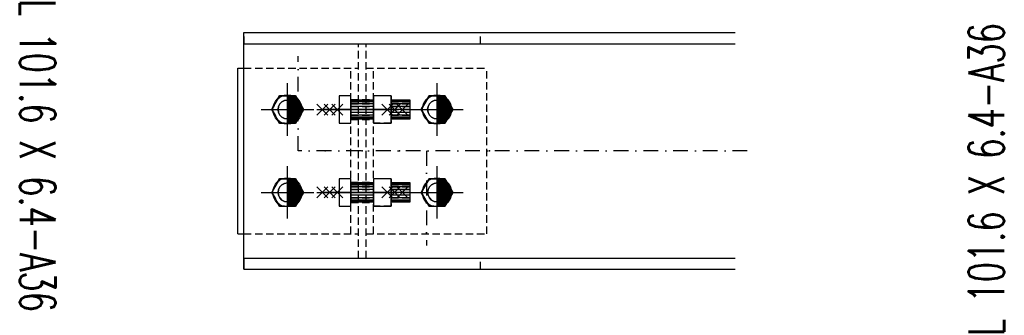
# Model space of a CAD drawing. Header units: feet. Extents: x 14665 to 61549, y 27474 to 37127.
# Tile 33 of 37: x 44187 to 45019, y 31484 to 31734. Entities that reach past the tile are written whole.
import ezdxf
from ezdxf.enums import TextEntityAlignment as Align

# ---------------------------------------------------------------- set-up
doc = ezdxf.new("R2010")
doc.units = ezdxf.units.FT
doc.header["$LTSCALE"] = 25
doc.header["$MEASUREMENT"] = 0
doc.linetypes.add('DASHDOT', pattern=[1, 0.5, -0.25, 0, -0.25])
doc.linetypes.add('HIDDEN', pattern=[0.375, 0.25, -0.125])
doc.layers.get('0').update_dxf_attribs({"linetype": 'CONTINUOUS'})
for name, color, linetype in [('A', 2, 'DASHDOT'), ('FORIR', 4, 'CONTINUOUS'), ('G', 3, 'CONTINUOUS'), ('TR', 6, 'HIDDEN'), ('TXT1', 7, 'CONTINUOUS')]:
    doc.layers.add(name, color=color, linetype=linetype)
doc.styles.add('1', font='romans', dxfattribs={"width": 0.7, "height": 30})

# ---------------------------------------------------------------- blocks, each defined once
blk = doc.blocks.new('MS')
at = {"color": 6}
for p, q in [((-4.65, 22.79), (4.65, 32.1)), ((-4.65, 32.1), (4.65, 22.79)), ((-4.65, -22.79), (4.65, -32.1)), ((-4.65, -32.1), (4.65, -22.79))]:
    blk.add_line(p, q, dxfattribs=at)
at = {"color": 3}
blk.add_line((0, -32.1), (0, 32.1), dxfattribs=at)
at = {"flags": 1}
for tag, p, height in [('DIAM', (0, 0), 8.01), ('TOLE', (1.27, -9.73), 5.26), ('AVAN', (1.27, -18.16), 5.26), ('DIET', (1.27, -24.59), 5.26)]:
    blk.add_attdef(tag, p, '', height=height, dxfattribs=at)
blk = doc.blocks.new('M16')
for p, q in [((0, -22.16), (0, 22.16)), ((-22.16, 0), (22.16, 0))]:
    blk.add_line(p, q)
at = {"color": 4, "const_width": 12.3}
blk.add_lwpolyline([(0, -6.15, 1), (0, 6.15, 1)], format="xyb", dxfattribs=at)
blk.add_circle((0, 0), 12.3)
at = {"flags": 1}
blk.add_attdef('TOLE', (16.67, -8.27), '', height=5.26, dxfattribs=at)
blk = doc.blocks.new('3D_INFOPOS')
blk.add_point((0, 0))
at = {"layer": 'FORIR', "flags": 1}
for tag, p in [('POS_PEZ', (7.55, -4.31)), ('MAT_PRO', (7.55, -11.94))]:
    blk.add_attdef(tag, p, '', height=5.26, dxfattribs=at)
blk = doc.blocks.new('3D_INFOM')
blk.add_point((0, 0))
at = {"layer": 'FORIR', "flags": 1}
for tag, p in [('MARK', (7.552, -4.31)), ('NUM_DIS', (7.552, -11.676)), ('NOT_PEZ', (45.733, -11.676)), ('QTA_PEZ', (7.552, -18.545)), ('TIP_PEZ', (45.733, -18.545)), ('TRA_PEZ', (7.552, -26.33)), ('COS_PEZ', (45.733, -26.33)), ('DES_PEZ', (7.552, -33.752))]:
    blk.add_attdef(tag, p, '', height=5, dxfattribs=at)
blk = doc.blocks.new('3D_INFOB')
blk.add_point((0, 0))
at = {"layer": 'FORIR', "flags": 1}
for tag, p in [('BOLT', (7.55, -4.31)), ('CLASS', (7.55, -11.98)), ('SPEC', (7.55, -19.27)), ('IDF_PEZ', (7.55, -27.07))]:
    blk.add_attdef(tag, p, '', height=5.26, dxfattribs=at)

msp = doc.modelspace()

# ---------------------------------------------------------------- linework, layer by layer
at = {"layer": 'A'}
for p, q in [((44422.04, 31623.21), (44422.04, 31703.21)), ((44801.48, 31623.21), (44422.04, 31623.21)), ((44530.34, 31623.21), (44530.34, 31543.21))]:
    msp.add_line(p, q, dxfattribs=at)
msp.add_point((44376.18, 31553.21), dxfattribs=at)
at = {"layer": 'G'}
for p, q in [((44376.05, 31713.71), (44376.05, 31723.21)), ((44376.05, 31723.21), (44791.34, 31723.21)), ((44376.05, 31713.71), (44791.34, 31713.71)), ((44376.18, 31532.71), (44376.18, 31713.71)), ((44371.04, 31693.21), (44376.18, 31693.21)), ((44371.04, 31553.21), (44371.04, 31693.21)), ((44406.35, 31669.79), (44399.66, 31658.21)), ((44419.73, 31669.79), (44406.35, 31669.79)), ((44419.73, 31669.79), (44419.73, 31669.79)), ((44419.73, 31669.79), (44426.41, 31658.21)), ((44426.41, 31658.21), (44419.73, 31669.79)), ((44426.41, 31658.21), (44419.73, 31669.79)), ((44456.64, 31669.79), (44456.64, 31658.21)), ((44466.64, 31669.79), (44456.64, 31669.79)), ((44466.64, 31658.21), (44466.64, 31669.79)), ((44485.74, 31666.21), (44466.64, 31666.21)), ((44485.74, 31665.82), (44466.64, 31665.82)), ((44485.74, 31664.68), (44466.64, 31664.68)), ((44485.74, 31669.79), (44485.74, 31658.21)), ((44500.54, 31669.79), (44485.74, 31669.79)), ((44500.54, 31658.21), (44500.54, 31669.79)), ((44516.64, 31666.21), (44500.54, 31666.21)), ((44516.64, 31665.82), (44500.54, 31665.82)), ((44516.64, 31664.68), (44500.54, 31664.68)), ((44516.64, 31665.82), (44516.64, 31666.21)), ((44516.64, 31664.68), (44516.64, 31665.82)), ((44516.64, 31662.91), (44516.64, 31664.68)), ((44532.65, 31669.79), (44525.96, 31658.21)), ((44546.03, 31669.79), (44532.65, 31669.79)), ((44546.03, 31669.79), (44546.03, 31669.79)), ((44546.03, 31669.79), (44552.71, 31658.21)), ((44552.71, 31658.21), (44546.03, 31669.79)), ((44552.71, 31658.21), (44546.03, 31669.79)), ((44399.66, 31658.21), (44406.35, 31646.63)), ((44426.41, 31658.21), (44419.73, 31646.63)), ((44419.73, 31646.63), (44426.41, 31658.21)), ((44419.73, 31646.63), (44426.41, 31658.21)), ((44426.41, 31658.21), (44426.41, 31658.21)), ((44456.64, 31658.21), (44456.64, 31646.63)), ((44466.64, 31658.21), (44456.64, 31658.21)), ((44485.74, 31662.91), (44466.64, 31662.91)), ((44485.74, 31660.68), (44466.64, 31660.68)), ((44466.64, 31646.63), (44466.64, 31658.21)), ((44485.74, 31658.21), (44466.64, 31658.21)), ((44485.74, 31655.74), (44466.64, 31655.74)), ((44485.74, 31658.21), (44485.74, 31646.63)), ((44500.54, 31658.21), (44485.74, 31658.21)), ((44516.64, 31662.91), (44500.54, 31662.91)), ((44516.64, 31660.68), (44500.54, 31660.68)), ((44500.54, 31646.63), (44500.54, 31658.21)), ((44516.64, 31658.21), (44500.54, 31658.21)), ((44516.64, 31655.74), (44500.54, 31655.74)), ((44516.64, 31660.68), (44516.64, 31662.91)), ((44516.64, 31658.21), (44516.64, 31660.68)), ((44516.64, 31655.74), (44516.64, 31658.21)), ((44516.64, 31653.51), (44516.64, 31655.74)), ((44525.96, 31658.21), (44532.65, 31646.63)), ((44552.71, 31658.21), (44546.03, 31646.63)), ((44546.03, 31646.63), (44552.71, 31658.21)), ((44546.03, 31646.63), (44552.71, 31658.21)), ((44552.71, 31658.21), (44552.71, 31658.21)), ((44406.35, 31646.63), (44419.73, 31646.63)), ((44419.73, 31646.63), (44419.73, 31646.63)), ((44456.64, 31646.63), (44466.64, 31646.63)), ((44485.74, 31653.51), (44466.64, 31653.51)), ((44485.74, 31651.74), (44466.64, 31651.74)), ((44485.74, 31650.6), (44466.64, 31650.6)), ((44466.64, 31650.21), (44485.74, 31650.21)), ((44485.74, 31646.63), (44500.54, 31646.63)), ((44516.64, 31653.51), (44500.54, 31653.51)), ((44516.64, 31651.74), (44500.54, 31651.74)), ((44516.64, 31650.6), (44500.54, 31650.6)), ((44500.54, 31650.21), (44516.64, 31650.21)), ((44516.64, 31651.74), (44516.64, 31653.51)), ((44516.64, 31650.6), (44516.64, 31651.74)), ((44516.64, 31650.21), (44516.64, 31650.6)), ((44532.65, 31646.63), (44546.03, 31646.63)), ((44546.03, 31646.63), (44546.03, 31646.63)), ((44406.35, 31599.79), (44399.66, 31588.21)), ((44419.73, 31599.79), (44406.35, 31599.79)), ((44419.73, 31599.79), (44419.73, 31599.79)), ((44419.73, 31599.79), (44426.41, 31588.21)), ((44426.41, 31588.21), (44419.73, 31599.79)), ((44426.41, 31588.21), (44419.73, 31599.79)), ((44456.64, 31599.79), (44456.64, 31588.21)), ((44466.64, 31599.79), (44456.64, 31599.79)), ((44466.64, 31588.21), (44466.64, 31599.79)), ((44485.74, 31599.79), (44485.74, 31588.21)), ((44500.54, 31599.79), (44485.74, 31599.79)), ((44500.54, 31588.21), (44500.54, 31599.79)), ((44532.65, 31599.79), (44525.96, 31588.21)), ((44546.03, 31599.79), (44532.65, 31599.79)), ((44546.03, 31599.79), (44546.03, 31599.79)), ((44546.03, 31599.79), (44552.71, 31588.21)), ((44552.71, 31588.21), (44546.03, 31599.79)), ((44552.71, 31588.21), (44546.03, 31599.79)), ((44485.74, 31596.21), (44466.64, 31596.21)), ((44485.74, 31595.82), (44466.64, 31595.82)), ((44485.74, 31594.68), (44466.64, 31594.68)), ((44485.74, 31592.91), (44466.64, 31592.91)), ((44485.74, 31590.68), (44466.64, 31590.68)), ((44516.64, 31596.21), (44500.54, 31596.21)), ((44516.64, 31595.82), (44500.54, 31595.82)), ((44516.64, 31594.68), (44500.54, 31594.68)), ((44516.64, 31592.91), (44500.54, 31592.91)), ((44516.64, 31590.68), (44500.54, 31590.68)), ((44516.64, 31595.82), (44516.64, 31596.21)), ((44516.64, 31594.68), (44516.64, 31595.82)), ((44516.64, 31592.91), (44516.64, 31594.68)), ((44516.64, 31590.68), (44516.64, 31592.91)), ((44516.64, 31588.21), (44516.64, 31590.68)), ((44399.66, 31588.21), (44406.35, 31576.63)), ((44426.41, 31588.21), (44419.73, 31576.63)), ((44419.73, 31576.63), (44426.41, 31588.21)), ((44419.73, 31576.63), (44426.41, 31588.21)), ((44426.41, 31588.21), (44426.41, 31588.21)), ((44456.64, 31588.21), (44456.64, 31576.63)), ((44466.64, 31588.21), (44456.64, 31588.21)), ((44466.64, 31576.63), (44466.64, 31588.21)), ((44485.74, 31588.21), (44466.64, 31588.21)), ((44485.74, 31585.74), (44466.64, 31585.74)), ((44485.74, 31583.51), (44466.64, 31583.51)), ((44485.74, 31581.74), (44466.64, 31581.74)), ((44485.74, 31580.6), (44466.64, 31580.6)), ((44466.64, 31580.21), (44485.74, 31580.21)), ((44485.74, 31588.21), (44485.74, 31576.63)), ((44500.54, 31588.21), (44485.74, 31588.21)), ((44500.54, 31576.63), (44500.54, 31588.21)), ((44516.64, 31588.21), (44500.54, 31588.21)), ((44516.64, 31585.74), (44500.54, 31585.74)), ((44516.64, 31583.51), (44500.54, 31583.51)), ((44516.64, 31581.74), (44500.54, 31581.74)), ((44516.64, 31580.6), (44500.54, 31580.6)), ((44500.54, 31580.21), (44516.64, 31580.21)), ((44516.64, 31585.74), (44516.64, 31588.21)), ((44516.64, 31583.51), (44516.64, 31585.74)), ((44516.64, 31581.74), (44516.64, 31583.51)), ((44516.64, 31580.6), (44516.64, 31581.74)), ((44516.64, 31580.21), (44516.64, 31580.6)), ((44525.96, 31588.21), (44532.65, 31576.63)), ((44552.71, 31588.21), (44546.03, 31576.63)), ((44546.03, 31576.63), (44552.71, 31588.21)), ((44546.03, 31576.63), (44552.71, 31588.21)), ((44552.71, 31588.21), (44552.71, 31588.21)), ((44406.35, 31576.63), (44419.73, 31576.63)), ((44419.73, 31576.63), (44419.73, 31576.63)), ((44456.64, 31576.63), (44466.64, 31576.63)), ((44485.74, 31576.63), (44500.54, 31576.63)), ((44532.65, 31576.63), (44546.03, 31576.63)), ((44546.03, 31576.63), (44546.03, 31576.63)), ((44371.04, 31553.21), (44376.18, 31553.21)), ((44376.05, 31532.71), (44791.34, 31532.71)), ((44376.05, 31523.21), (44376.05, 31532.71)), ((44376.05, 31523.21), (44791.34, 31523.21))]:
    msp.add_line(p, q, dxfattribs=at)
msp.add_point((44376.18, 31553.21), dxfattribs=at)
at = {"layer": 'TR'}
for p, q in [((44376.18, 31713.71), (44376.19, 31723.21)), ((44376.33, 31713.71), (44376.33, 31723.21)), ((44576.19, 31713.71), (44576.19, 31723.21)), ((44473.04, 31532.71), (44473.04, 31713.71)), ((44479.34, 31532.71), (44479.34, 31713.71)), ((44376.18, 31693.21), (44473.04, 31693.21)), ((44466.64, 31553.21), (44466.64, 31693.21)), ((44479.34, 31693.21), (44581.34, 31693.21)), ((44485.74, 31553.21), (44485.74, 31693.21)), ((44581.34, 31553.21), (44581.34, 31693.21)), ((44406.35, 31669.79), (44399.66, 31658.21)), ((44399.66, 31658.21), (44406.35, 31669.79)), ((44399.66, 31658.21), (44406.35, 31669.79)), ((44419.73, 31669.79), (44406.35, 31669.79)), ((44413.04, 31669.79), (44406.35, 31669.79)), ((44406.35, 31669.79), (44406.35, 31669.79)), ((44406.35, 31669.79), (44413.04, 31669.79)), ((44406.57, 31662.91), (44408.34, 31664.68)), ((44406.57, 31662.91), (44408.34, 31664.68)), ((44408.34, 31664.68), (44406.57, 31662.91)), ((44406.57, 31662.91), (44408.34, 31664.68)), ((44408.34, 31664.68), (44410.57, 31665.82)), ((44408.34, 31664.68), (44410.57, 31665.82)), ((44410.57, 31665.82), (44408.34, 31664.68)), ((44408.34, 31664.68), (44410.57, 31665.82)), ((44410.57, 31665.82), (44413.04, 31666.21)), ((44410.57, 31665.82), (44413.04, 31666.21)), ((44413.04, 31666.21), (44410.57, 31665.82)), ((44410.57, 31665.82), (44413.04, 31666.21)), ((44419.73, 31669.79), (44413.04, 31669.79)), ((44413.04, 31669.79), (44419.73, 31669.79)), ((44415.51, 31665.82), (44413.04, 31666.21)), ((44413.04, 31666.21), (44413.04, 31650.21)), ((44413.04, 31666.21), (44415.51, 31665.82)), ((44413.04, 31666.21), (44415.51, 31665.82)), ((44413.04, 31666.21), (44415.51, 31665.82)), ((44417.74, 31664.68), (44415.51, 31665.82)), ((44415.51, 31665.82), (44417.74, 31664.68)), ((44415.51, 31665.82), (44417.74, 31664.68)), ((44415.51, 31665.82), (44417.74, 31664.68)), ((44419.51, 31662.91), (44417.74, 31664.68)), ((44417.74, 31664.68), (44419.51, 31662.91)), ((44417.74, 31664.68), (44419.51, 31662.91)), ((44417.74, 31664.68), (44419.51, 31662.91)), ((44419.73, 31669.79), (44426.41, 31658.21)), ((44466.64, 31669.79), (44456.64, 31669.79)), ((44456.64, 31669.79), (44456.64, 31658.21)), ((44466.64, 31658.21), (44466.64, 31669.79)), ((44466.64, 31666.71), (44485.74, 31666.71)), ((44466.64, 31666.21), (44466.64, 31665.82)), ((44466.64, 31666.21), (44466.64, 31665.82)), ((44466.64, 31665.82), (44466.64, 31664.68)), ((44466.64, 31665.82), (44466.64, 31664.68)), ((44466.64, 31665.82), (44485.74, 31665.82)), ((44466.64, 31664.68), (44466.64, 31662.91)), ((44466.64, 31664.68), (44466.64, 31662.91)), ((44466.64, 31664.68), (44485.74, 31664.68)), ((44485.74, 31669.79), (44485.74, 31658.21)), ((44500.54, 31669.79), (44485.74, 31669.79)), ((44485.74, 31665.82), (44485.74, 31666.21)), ((44485.74, 31666.21), (44485.74, 31665.82)), ((44485.74, 31664.68), (44485.74, 31665.82)), ((44485.74, 31665.82), (44485.74, 31664.68)), ((44485.74, 31662.91), (44485.74, 31664.68)), ((44485.74, 31664.68), (44485.74, 31662.91)), ((44500.54, 31669.79), (44500.54, 31658.21)), ((44500.54, 31666.21), (44500.54, 31665.82)), ((44500.54, 31665.82), (44500.54, 31666.21)), ((44500.54, 31665.82), (44500.54, 31664.68)), ((44500.54, 31664.68), (44500.54, 31665.82)), ((44500.54, 31665.82), (44516.64, 31665.82)), ((44500.54, 31664.68), (44500.54, 31662.91)), ((44500.54, 31662.91), (44500.54, 31664.68)), ((44500.54, 31664.68), (44516.64, 31664.68)), ((44516.64, 31665.82), (44516.64, 31666.21)), ((44516.64, 31664.68), (44516.64, 31665.82)), ((44516.64, 31662.91), (44516.64, 31664.68)), ((44532.65, 31669.79), (44525.96, 31658.21)), ((44525.96, 31658.21), (44532.65, 31669.79)), ((44525.96, 31658.21), (44532.65, 31669.79)), ((44546.03, 31669.79), (44532.65, 31669.79)), ((44539.34, 31669.79), (44532.65, 31669.79)), ((44532.65, 31669.79), (44532.65, 31669.79)), ((44532.65, 31669.79), (44539.34, 31669.79)), ((44532.87, 31662.91), (44534.64, 31664.68)), ((44532.87, 31662.91), (44534.64, 31664.68)), ((44534.64, 31664.68), (44532.87, 31662.91)), ((44532.87, 31662.91), (44534.64, 31664.68)), ((44534.64, 31664.68), (44536.87, 31665.82)), ((44534.64, 31664.68), (44536.87, 31665.82)), ((44536.87, 31665.82), (44534.64, 31664.68)), ((44534.64, 31664.68), (44536.87, 31665.82)), ((44536.87, 31665.82), (44539.34, 31666.21)), ((44536.87, 31665.82), (44539.34, 31666.21)), ((44539.34, 31666.21), (44536.87, 31665.82)), ((44536.87, 31665.82), (44539.34, 31666.21)), ((44546.03, 31669.79), (44539.34, 31669.79)), ((44539.34, 31669.79), (44546.03, 31669.79)), ((44541.81, 31665.82), (44539.34, 31666.21)), ((44539.34, 31666.21), (44539.34, 31650.21)), ((44539.34, 31666.21), (44541.81, 31665.82)), ((44539.34, 31666.21), (44541.81, 31665.82)), ((44539.34, 31666.21), (44541.81, 31665.82)), ((44544.04, 31664.68), (44541.81, 31665.82)), ((44541.81, 31665.82), (44544.04, 31664.68)), ((44541.81, 31665.82), (44544.04, 31664.68)), ((44541.81, 31665.82), (44544.04, 31664.68)), ((44545.81, 31662.91), (44544.04, 31664.68)), ((44544.04, 31664.68), (44545.81, 31662.91)), ((44544.04, 31664.68), (44545.81, 31662.91)), ((44544.04, 31664.68), (44545.81, 31662.91)), ((44546.03, 31669.79), (44552.71, 31658.21)), ((44399.66, 31658.21), (44406.35, 31646.63)), ((44406.35, 31646.63), (44399.66, 31658.21)), ((44399.66, 31658.21), (44399.66, 31658.21)), ((44406.35, 31646.63), (44399.66, 31658.21)), ((44405.04, 31658.21), (44405.43, 31660.68)), ((44405.04, 31658.21), (44405.43, 31660.68)), ((44405.43, 31660.68), (44405.04, 31658.21)), ((44405.04, 31658.21), (44405.43, 31660.68)), ((44405.43, 31655.74), (44405.04, 31658.21)), ((44405.43, 31655.74), (44405.04, 31658.21)), ((44405.04, 31658.21), (44405.43, 31655.74)), ((44405.43, 31655.74), (44405.04, 31658.21)), ((44405.43, 31660.68), (44406.57, 31662.91)), ((44405.43, 31660.68), (44406.57, 31662.91)), ((44406.57, 31662.91), (44405.43, 31660.68)), ((44405.43, 31660.68), (44406.57, 31662.91)), ((44406.57, 31653.51), (44405.43, 31655.74)), ((44406.57, 31653.51), (44405.43, 31655.74)), ((44405.43, 31655.74), (44406.57, 31653.51)), ((44406.57, 31653.51), (44405.43, 31655.74)), ((44420.65, 31660.68), (44419.51, 31662.91)), ((44419.51, 31662.91), (44420.65, 31660.68)), ((44419.51, 31662.91), (44420.65, 31660.68)), ((44419.51, 31662.91), (44420.65, 31660.68)), ((44419.51, 31653.51), (44420.65, 31655.74)), ((44420.65, 31655.74), (44419.51, 31653.51)), ((44420.65, 31655.74), (44419.51, 31653.51)), ((44420.65, 31655.74), (44419.51, 31653.51)), ((44426.41, 31658.21), (44419.73, 31646.63)), ((44421.04, 31658.21), (44420.65, 31660.68)), ((44420.65, 31660.68), (44421.04, 31658.21)), ((44420.65, 31660.68), (44421.04, 31658.21)), ((44420.65, 31660.68), (44421.04, 31658.21)), ((44420.65, 31655.74), (44421.04, 31658.21)), ((44421.04, 31658.21), (44420.65, 31655.74)), ((44421.04, 31658.21), (44420.65, 31655.74)), ((44421.04, 31658.21), (44420.65, 31655.74)), ((44456.64, 31658.21), (44456.64, 31646.63)), ((44466.64, 31658.21), (44456.64, 31658.21)), ((44466.64, 31662.91), (44466.64, 31660.68)), ((44466.64, 31662.91), (44466.64, 31660.68)), ((44466.64, 31662.91), (44485.74, 31662.91)), ((44466.64, 31660.68), (44466.64, 31658.21)), ((44466.64, 31660.68), (44466.64, 31658.21)), ((44466.64, 31660.68), (44485.74, 31660.68)), ((44466.64, 31658.21), (44466.64, 31655.74)), ((44466.64, 31646.63), (44466.64, 31658.21)), ((44466.64, 31658.21), (44466.64, 31655.74)), ((44466.64, 31658.21), (44485.74, 31658.21)), ((44466.64, 31655.74), (44466.64, 31653.51)), ((44466.64, 31655.74), (44466.64, 31653.51)), ((44485.74, 31655.74), (44466.64, 31655.74)), ((44485.74, 31660.68), (44485.74, 31662.91)), ((44485.74, 31662.91), (44485.74, 31660.68)), ((44485.74, 31658.21), (44485.74, 31660.68)), ((44485.74, 31660.68), (44485.74, 31658.21)), ((44485.74, 31655.74), (44485.74, 31658.21)), ((44485.74, 31658.21), (44485.74, 31655.74)), ((44485.74, 31658.21), (44485.74, 31646.63)), ((44500.54, 31658.21), (44485.74, 31658.21)), ((44485.74, 31653.51), (44485.74, 31655.74)), ((44485.74, 31655.74), (44485.74, 31653.51)), ((44500.54, 31662.91), (44500.54, 31660.68)), ((44500.54, 31660.68), (44500.54, 31662.91)), ((44500.54, 31662.91), (44516.64, 31662.91)), ((44500.54, 31660.68), (44500.54, 31658.21)), ((44500.54, 31658.21), (44500.54, 31660.68)), ((44500.54, 31660.68), (44516.64, 31660.68)), ((44500.54, 31658.21), (44500.54, 31655.74)), ((44500.54, 31655.74), (44500.54, 31658.21)), ((44500.54, 31658.21), (44516.64, 31658.21)), ((44500.54, 31658.21), (44500.54, 31646.63)), ((44500.54, 31655.74), (44500.54, 31653.51)), ((44516.64, 31655.74), (44500.54, 31655.74)), ((44500.54, 31653.51), (44500.54, 31655.74)), ((44516.64, 31660.68), (44516.64, 31662.91)), ((44516.64, 31658.21), (44516.64, 31660.68)), ((44516.64, 31655.74), (44516.64, 31658.21)), ((44516.64, 31653.51), (44516.64, 31655.74)), ((44525.96, 31658.21), (44532.65, 31646.63)), ((44532.65, 31646.63), (44525.96, 31658.21)), ((44525.96, 31658.21), (44525.96, 31658.21)), ((44532.65, 31646.63), (44525.96, 31658.21)), ((44531.34, 31658.21), (44531.73, 31660.68)), ((44531.34, 31658.21), (44531.73, 31660.68)), ((44531.73, 31660.68), (44531.34, 31658.21)), ((44531.34, 31658.21), (44531.73, 31660.68)), ((44531.73, 31655.74), (44531.34, 31658.21)), ((44531.73, 31655.74), (44531.34, 31658.21)), ((44531.34, 31658.21), (44531.73, 31655.74)), ((44531.73, 31655.74), (44531.34, 31658.21)), ((44531.73, 31660.68), (44532.87, 31662.91)), ((44531.73, 31660.68), (44532.87, 31662.91)), ((44532.87, 31662.91), (44531.73, 31660.68)), ((44531.73, 31660.68), (44532.87, 31662.91)), ((44532.87, 31653.51), (44531.73, 31655.74)), ((44532.87, 31653.51), (44531.73, 31655.74)), ((44531.73, 31655.74), (44532.87, 31653.51)), ((44532.87, 31653.51), (44531.73, 31655.74)), ((44546.95, 31660.68), (44545.81, 31662.91)), ((44545.81, 31662.91), (44546.95, 31660.68)), ((44545.81, 31662.91), (44546.95, 31660.68)), ((44545.81, 31662.91), (44546.95, 31660.68)), ((44545.81, 31653.51), (44546.95, 31655.74)), ((44546.95, 31655.74), (44545.81, 31653.51)), ((44546.95, 31655.74), (44545.81, 31653.51)), ((44546.95, 31655.74), (44545.81, 31653.51)), ((44552.71, 31658.21), (44546.03, 31646.63)), ((44547.34, 31658.21), (44546.95, 31660.68)), ((44546.95, 31660.68), (44547.34, 31658.21)), ((44546.95, 31660.68), (44547.34, 31658.21)), ((44546.95, 31660.68), (44547.34, 31658.21)), ((44546.95, 31655.74), (44547.34, 31658.21)), ((44547.34, 31658.21), (44546.95, 31655.74)), ((44547.34, 31658.21), (44546.95, 31655.74)), ((44547.34, 31658.21), (44546.95, 31655.74)), ((44406.35, 31646.63), (44419.73, 31646.63)), ((44406.35, 31646.63), (44419.73, 31646.63)), ((44406.35, 31646.63), (44406.35, 31646.63)), ((44419.73, 31646.63), (44406.35, 31646.63)), ((44408.34, 31651.74), (44406.57, 31653.51)), ((44408.34, 31651.74), (44406.57, 31653.51)), ((44406.57, 31653.51), (44408.34, 31651.74)), ((44408.34, 31651.74), (44406.57, 31653.51)), ((44410.57, 31650.6), (44408.34, 31651.74)), ((44410.57, 31650.6), (44408.34, 31651.74)), ((44408.34, 31651.74), (44410.57, 31650.6)), ((44410.57, 31650.6), (44408.34, 31651.74)), ((44413.04, 31650.21), (44410.57, 31650.6)), ((44413.04, 31650.21), (44410.57, 31650.6)), ((44410.57, 31650.6), (44413.04, 31650.21)), ((44413.04, 31650.21), (44410.57, 31650.6)), ((44413.04, 31650.21), (44415.51, 31650.6)), ((44415.51, 31650.6), (44413.04, 31650.21)), ((44415.51, 31650.6), (44413.04, 31650.21)), ((44415.51, 31650.6), (44413.04, 31650.21)), ((44415.51, 31650.6), (44417.74, 31651.74)), ((44417.74, 31651.74), (44415.51, 31650.6)), ((44417.74, 31651.74), (44415.51, 31650.6)), ((44417.74, 31651.74), (44415.51, 31650.6)), ((44417.74, 31651.74), (44419.51, 31653.51)), ((44419.51, 31653.51), (44417.74, 31651.74)), ((44419.51, 31653.51), (44417.74, 31651.74)), ((44419.51, 31653.51), (44417.74, 31651.74)), ((44456.64, 31646.63), (44466.64, 31646.63)), ((44466.64, 31653.51), (44466.64, 31651.74)), ((44466.64, 31653.51), (44466.64, 31651.74)), ((44466.64, 31653.51), (44485.74, 31653.51)), ((44466.64, 31651.74), (44466.64, 31650.6)), ((44466.64, 31651.74), (44466.64, 31650.6)), ((44466.64, 31651.74), (44485.74, 31651.74)), ((44466.64, 31650.6), (44466.64, 31650.21)), ((44466.64, 31650.6), (44466.64, 31650.21)), ((44466.64, 31650.6), (44485.74, 31650.6)), ((44466.64, 31649.71), (44485.74, 31649.71)), ((44485.74, 31651.74), (44485.74, 31653.51)), ((44485.74, 31653.51), (44485.74, 31651.74)), ((44485.74, 31650.6), (44485.74, 31651.74)), ((44485.74, 31651.74), (44485.74, 31650.6)), ((44485.74, 31650.21), (44485.74, 31650.6)), ((44485.74, 31650.6), (44485.74, 31650.21)), ((44500.54, 31646.63), (44485.74, 31646.63)), ((44500.54, 31653.51), (44500.54, 31651.74)), ((44500.54, 31651.74), (44500.54, 31653.51)), ((44500.54, 31653.51), (44516.64, 31653.51)), ((44500.54, 31651.74), (44500.54, 31650.6)), ((44500.54, 31650.6), (44500.54, 31651.74)), ((44500.54, 31651.74), (44516.64, 31651.74)), ((44500.54, 31650.6), (44500.54, 31650.21)), ((44500.54, 31650.21), (44500.54, 31650.6)), ((44500.54, 31650.6), (44516.64, 31650.6)), ((44516.64, 31651.74), (44516.64, 31653.51)), ((44516.64, 31650.6), (44516.64, 31651.74)), ((44516.64, 31650.21), (44516.64, 31650.6)), ((44532.65, 31646.63), (44546.03, 31646.63)), ((44532.65, 31646.63), (44546.03, 31646.63)), ((44532.65, 31646.63), (44532.65, 31646.63)), ((44546.03, 31646.63), (44532.65, 31646.63)), ((44534.64, 31651.74), (44532.87, 31653.51)), ((44534.64, 31651.74), (44532.87, 31653.51)), ((44532.87, 31653.51), (44534.64, 31651.74)), ((44534.64, 31651.74), (44532.87, 31653.51)), ((44536.87, 31650.6), (44534.64, 31651.74)), ((44536.87, 31650.6), (44534.64, 31651.74)), ((44534.64, 31651.74), (44536.87, 31650.6)), ((44536.87, 31650.6), (44534.64, 31651.74)), ((44539.34, 31650.21), (44536.87, 31650.6)), ((44539.34, 31650.21), (44536.87, 31650.6)), ((44536.87, 31650.6), (44539.34, 31650.21)), ((44539.34, 31650.21), (44536.87, 31650.6)), ((44539.34, 31650.21), (44541.81, 31650.6)), ((44541.81, 31650.6), (44539.34, 31650.21)), ((44541.81, 31650.6), (44539.34, 31650.21)), ((44541.81, 31650.6), (44539.34, 31650.21)), ((44541.81, 31650.6), (44544.04, 31651.74)), ((44544.04, 31651.74), (44541.81, 31650.6)), ((44544.04, 31651.74), (44541.81, 31650.6)), ((44544.04, 31651.74), (44541.81, 31650.6)), ((44544.04, 31651.74), (44545.81, 31653.51)), ((44545.81, 31653.51), (44544.04, 31651.74)), ((44545.81, 31653.51), (44544.04, 31651.74)), ((44545.81, 31653.51), (44544.04, 31651.74)), ((44406.35, 31599.79), (44399.66, 31588.21)), ((44399.66, 31588.21), (44406.35, 31599.79)), ((44399.66, 31588.21), (44406.35, 31599.79)), ((44419.73, 31599.79), (44406.35, 31599.79)), ((44413.04, 31599.79), (44406.35, 31599.79)), ((44406.35, 31599.79), (44406.35, 31599.79)), ((44406.35, 31599.79), (44413.04, 31599.79)), ((44419.73, 31599.79), (44413.04, 31599.79)), ((44413.04, 31599.79), (44419.73, 31599.79)), ((44419.73, 31599.79), (44426.41, 31588.21)), ((44466.64, 31599.79), (44456.64, 31599.79)), ((44456.64, 31599.79), (44456.64, 31588.21)), ((44466.64, 31588.21), (44466.64, 31599.79)), ((44466.64, 31596.71), (44485.74, 31596.71)), ((44485.74, 31599.79), (44485.74, 31588.21)), ((44500.54, 31599.79), (44485.74, 31599.79)), ((44500.54, 31599.79), (44500.54, 31588.21)), ((44532.65, 31599.79), (44525.96, 31588.21)), ((44525.96, 31588.21), (44532.65, 31599.79)), ((44525.96, 31588.21), (44532.65, 31599.79)), ((44546.03, 31599.79), (44532.65, 31599.79)), ((44539.34, 31599.79), (44532.65, 31599.79)), ((44532.65, 31599.79), (44532.65, 31599.79)), ((44532.65, 31599.79), (44539.34, 31599.79)), ((44546.03, 31599.79), (44539.34, 31599.79)), ((44539.34, 31599.79), (44546.03, 31599.79)), ((44546.03, 31599.79), (44552.71, 31588.21)), ((44405.04, 31588.21), (44405.43, 31590.68)), ((44405.04, 31588.21), (44405.43, 31590.68)), ((44405.43, 31590.68), (44405.04, 31588.21)), ((44405.04, 31588.21), (44405.43, 31590.68)), ((44405.43, 31590.68), (44406.57, 31592.91)), ((44405.43, 31590.68), (44406.57, 31592.91)), ((44406.57, 31592.91), (44405.43, 31590.68)), ((44405.43, 31590.68), (44406.57, 31592.91)), ((44406.57, 31592.91), (44408.34, 31594.68)), ((44406.57, 31592.91), (44408.34, 31594.68)), ((44408.34, 31594.68), (44406.57, 31592.91)), ((44406.57, 31592.91), (44408.34, 31594.68)), ((44408.34, 31594.68), (44410.57, 31595.82)), ((44408.34, 31594.68), (44410.57, 31595.82)), ((44410.57, 31595.82), (44408.34, 31594.68)), ((44408.34, 31594.68), (44410.57, 31595.82)), ((44410.57, 31595.82), (44413.04, 31596.21)), ((44410.57, 31595.82), (44413.04, 31596.21)), ((44413.04, 31596.21), (44410.57, 31595.82)), ((44410.57, 31595.82), (44413.04, 31596.21)), ((44415.51, 31595.82), (44413.04, 31596.21)), ((44413.04, 31596.21), (44413.04, 31580.21)), ((44413.04, 31596.21), (44415.51, 31595.82)), ((44413.04, 31596.21), (44415.51, 31595.82)), ((44413.04, 31596.21), (44415.51, 31595.82)), ((44417.74, 31594.68), (44415.51, 31595.82)), ((44415.51, 31595.82), (44417.74, 31594.68)), ((44415.51, 31595.82), (44417.74, 31594.68)), ((44415.51, 31595.82), (44417.74, 31594.68)), ((44419.51, 31592.91), (44417.74, 31594.68)), ((44417.74, 31594.68), (44419.51, 31592.91)), ((44417.74, 31594.68), (44419.51, 31592.91)), ((44417.74, 31594.68), (44419.51, 31592.91)), ((44420.65, 31590.68), (44419.51, 31592.91)), ((44419.51, 31592.91), (44420.65, 31590.68)), ((44419.51, 31592.91), (44420.65, 31590.68)), ((44419.51, 31592.91), (44420.65, 31590.68)), ((44421.04, 31588.21), (44420.65, 31590.68)), ((44420.65, 31590.68), (44421.04, 31588.21)), ((44420.65, 31590.68), (44421.04, 31588.21)), ((44420.65, 31590.68), (44421.04, 31588.21)), ((44466.64, 31596.21), (44466.64, 31595.82)), ((44466.64, 31596.21), (44466.64, 31595.82)), ((44466.64, 31595.82), (44466.64, 31594.68)), ((44466.64, 31595.82), (44466.64, 31594.68)), ((44466.64, 31595.82), (44485.74, 31595.82)), ((44466.64, 31594.68), (44466.64, 31592.91)), ((44466.64, 31594.68), (44466.64, 31592.91)), ((44466.64, 31594.68), (44485.74, 31594.68)), ((44466.64, 31592.91), (44466.64, 31590.68)), ((44466.64, 31592.91), (44466.64, 31590.68)), ((44466.64, 31592.91), (44485.74, 31592.91)), ((44466.64, 31590.68), (44466.64, 31588.21)), ((44466.64, 31590.68), (44466.64, 31588.21)), ((44466.64, 31590.68), (44485.74, 31590.68)), ((44485.74, 31595.82), (44485.74, 31596.21)), ((44485.74, 31596.21), (44485.74, 31595.82)), ((44485.74, 31594.68), (44485.74, 31595.82)), ((44485.74, 31595.82), (44485.74, 31594.68)), ((44485.74, 31592.91), (44485.74, 31594.68)), ((44485.74, 31594.68), (44485.74, 31592.91)), ((44485.74, 31590.68), (44485.74, 31592.91)), ((44485.74, 31592.91), (44485.74, 31590.68)), ((44485.74, 31588.21), (44485.74, 31590.68)), ((44485.74, 31590.68), (44485.74, 31588.21)), ((44500.54, 31596.21), (44500.54, 31595.82)), ((44500.54, 31595.82), (44500.54, 31596.21)), ((44500.54, 31595.82), (44500.54, 31594.68)), ((44500.54, 31594.68), (44500.54, 31595.82)), ((44500.54, 31595.82), (44516.64, 31595.82)), ((44500.54, 31594.68), (44500.54, 31592.91)), ((44500.54, 31592.91), (44500.54, 31594.68)), ((44500.54, 31594.68), (44516.64, 31594.68)), ((44500.54, 31592.91), (44500.54, 31590.68)), ((44500.54, 31590.68), (44500.54, 31592.91)), ((44500.54, 31592.91), (44516.64, 31592.91)), ((44500.54, 31590.68), (44500.54, 31588.21)), ((44500.54, 31588.21), (44500.54, 31590.68)), ((44500.54, 31590.68), (44516.64, 31590.68)), ((44516.64, 31595.82), (44516.64, 31596.21)), ((44516.64, 31594.68), (44516.64, 31595.82)), ((44516.64, 31592.91), (44516.64, 31594.68)), ((44516.64, 31590.68), (44516.64, 31592.91)), ((44516.64, 31588.21), (44516.64, 31590.68)), ((44531.34, 31588.21), (44531.73, 31590.68)), ((44531.34, 31588.21), (44531.73, 31590.68)), ((44531.73, 31590.68), (44531.34, 31588.21)), ((44531.34, 31588.21), (44531.73, 31590.68)), ((44531.73, 31590.68), (44532.87, 31592.91)), ((44531.73, 31590.68), (44532.87, 31592.91)), ((44532.87, 31592.91), (44531.73, 31590.68)), ((44531.73, 31590.68), (44532.87, 31592.91)), ((44532.87, 31592.91), (44534.64, 31594.68)), ((44532.87, 31592.91), (44534.64, 31594.68)), ((44534.64, 31594.68), (44532.87, 31592.91)), ((44532.87, 31592.91), (44534.64, 31594.68)), ((44534.64, 31594.68), (44536.87, 31595.82)), ((44534.64, 31594.68), (44536.87, 31595.82)), ((44536.87, 31595.82), (44534.64, 31594.68)), ((44534.64, 31594.68), (44536.87, 31595.82)), ((44536.87, 31595.82), (44539.34, 31596.21)), ((44536.87, 31595.82), (44539.34, 31596.21)), ((44539.34, 31596.21), (44536.87, 31595.82)), ((44536.87, 31595.82), (44539.34, 31596.21)), ((44541.81, 31595.82), (44539.34, 31596.21)), ((44539.34, 31596.21), (44539.34, 31580.21)), ((44539.34, 31596.21), (44541.81, 31595.82)), ((44539.34, 31596.21), (44541.81, 31595.82)), ((44539.34, 31596.21), (44541.81, 31595.82)), ((44544.04, 31594.68), (44541.81, 31595.82)), ((44541.81, 31595.82), (44544.04, 31594.68)), ((44541.81, 31595.82), (44544.04, 31594.68)), ((44541.81, 31595.82), (44544.04, 31594.68)), ((44545.81, 31592.91), (44544.04, 31594.68)), ((44544.04, 31594.68), (44545.81, 31592.91)), ((44544.04, 31594.68), (44545.81, 31592.91)), ((44544.04, 31594.68), (44545.81, 31592.91)), ((44546.95, 31590.68), (44545.81, 31592.91)), ((44545.81, 31592.91), (44546.95, 31590.68)), ((44545.81, 31592.91), (44546.95, 31590.68)), ((44545.81, 31592.91), (44546.95, 31590.68)), ((44547.34, 31588.21), (44546.95, 31590.68)), ((44546.95, 31590.68), (44547.34, 31588.21)), ((44546.95, 31590.68), (44547.34, 31588.21)), ((44546.95, 31590.68), (44547.34, 31588.21)), ((44399.66, 31588.21), (44406.35, 31576.63)), ((44406.35, 31576.63), (44399.66, 31588.21)), ((44399.66, 31588.21), (44399.66, 31588.21)), ((44406.35, 31576.63), (44399.66, 31588.21)), ((44405.43, 31585.74), (44405.04, 31588.21)), ((44405.43, 31585.74), (44405.04, 31588.21)), ((44405.04, 31588.21), (44405.43, 31585.74)), ((44405.43, 31585.74), (44405.04, 31588.21)), ((44406.57, 31583.51), (44405.43, 31585.74)), ((44406.57, 31583.51), (44405.43, 31585.74)), ((44405.43, 31585.74), (44406.57, 31583.51)), ((44406.57, 31583.51), (44405.43, 31585.74)), ((44408.34, 31581.74), (44406.57, 31583.51)), ((44408.34, 31581.74), (44406.57, 31583.51)), ((44406.57, 31583.51), (44408.34, 31581.74)), ((44408.34, 31581.74), (44406.57, 31583.51)), ((44410.57, 31580.6), (44408.34, 31581.74)), ((44410.57, 31580.6), (44408.34, 31581.74)), ((44408.34, 31581.74), (44410.57, 31580.6)), ((44410.57, 31580.6), (44408.34, 31581.74)), ((44413.04, 31580.21), (44410.57, 31580.6)), ((44413.04, 31580.21), (44410.57, 31580.6)), ((44410.57, 31580.6), (44413.04, 31580.21)), ((44413.04, 31580.21), (44410.57, 31580.6)), ((44413.04, 31580.21), (44415.51, 31580.6)), ((44415.51, 31580.6), (44413.04, 31580.21)), ((44415.51, 31580.6), (44413.04, 31580.21)), ((44415.51, 31580.6), (44413.04, 31580.21)), ((44415.51, 31580.6), (44417.74, 31581.74)), ((44417.74, 31581.74), (44415.51, 31580.6)), ((44417.74, 31581.74), (44415.51, 31580.6)), ((44417.74, 31581.74), (44415.51, 31580.6)), ((44417.74, 31581.74), (44419.51, 31583.51)), ((44419.51, 31583.51), (44417.74, 31581.74)), ((44419.51, 31583.51), (44417.74, 31581.74)), ((44419.51, 31583.51), (44417.74, 31581.74)), ((44419.51, 31583.51), (44420.65, 31585.74)), ((44420.65, 31585.74), (44419.51, 31583.51)), ((44420.65, 31585.74), (44419.51, 31583.51)), ((44420.65, 31585.74), (44419.51, 31583.51)), ((44426.41, 31588.21), (44419.73, 31576.63)), ((44420.65, 31585.74), (44421.04, 31588.21)), ((44421.04, 31588.21), (44420.65, 31585.74)), ((44421.04, 31588.21), (44420.65, 31585.74)), ((44421.04, 31588.21), (44420.65, 31585.74)), ((44456.64, 31588.21), (44456.64, 31576.63)), ((44466.64, 31588.21), (44456.64, 31588.21)), ((44466.64, 31588.21), (44466.64, 31585.74)), ((44466.64, 31576.63), (44466.64, 31588.21)), ((44466.64, 31588.21), (44466.64, 31585.74)), ((44466.64, 31588.21), (44485.74, 31588.21)), ((44466.64, 31585.74), (44466.64, 31583.51)), ((44466.64, 31585.74), (44466.64, 31583.51)), ((44485.74, 31585.74), (44466.64, 31585.74)), ((44466.64, 31583.51), (44466.64, 31581.74)), ((44466.64, 31583.51), (44466.64, 31581.74)), ((44466.64, 31583.51), (44485.74, 31583.51)), ((44466.64, 31581.74), (44466.64, 31580.6)), ((44466.64, 31581.74), (44466.64, 31580.6)), ((44466.64, 31581.74), (44485.74, 31581.74)), ((44466.64, 31580.6), (44466.64, 31580.21)), ((44466.64, 31580.6), (44466.64, 31580.21)), ((44466.64, 31580.6), (44485.74, 31580.6)), ((44485.74, 31585.74), (44485.74, 31588.21)), ((44485.74, 31588.21), (44485.74, 31585.74)), ((44485.74, 31588.21), (44485.74, 31576.63)), ((44500.54, 31588.21), (44485.74, 31588.21)), ((44485.74, 31583.51), (44485.74, 31585.74)), ((44485.74, 31585.74), (44485.74, 31583.51)), ((44485.74, 31581.74), (44485.74, 31583.51)), ((44485.74, 31583.51), (44485.74, 31581.74)), ((44485.74, 31580.6), (44485.74, 31581.74)), ((44485.74, 31581.74), (44485.74, 31580.6)), ((44485.74, 31580.21), (44485.74, 31580.6)), ((44485.74, 31580.6), (44485.74, 31580.21)), ((44500.54, 31588.21), (44500.54, 31585.74)), ((44500.54, 31585.74), (44500.54, 31588.21)), ((44500.54, 31588.21), (44516.64, 31588.21)), ((44500.54, 31588.21), (44500.54, 31576.63)), ((44500.54, 31585.74), (44500.54, 31583.51)), ((44516.64, 31585.74), (44500.54, 31585.74)), ((44500.54, 31583.51), (44500.54, 31585.74)), ((44500.54, 31583.51), (44500.54, 31581.74)), ((44500.54, 31581.74), (44500.54, 31583.51)), ((44500.54, 31583.51), (44516.64, 31583.51)), ((44500.54, 31581.74), (44500.54, 31580.6)), ((44500.54, 31580.6), (44500.54, 31581.74)), ((44500.54, 31581.74), (44516.64, 31581.74)), ((44500.54, 31580.6), (44500.54, 31580.21)), ((44500.54, 31580.21), (44500.54, 31580.6)), ((44500.54, 31580.6), (44516.64, 31580.6)), ((44516.64, 31585.74), (44516.64, 31588.21)), ((44516.64, 31583.51), (44516.64, 31585.74)), ((44516.64, 31581.74), (44516.64, 31583.51)), ((44516.64, 31580.6), (44516.64, 31581.74)), ((44516.64, 31580.21), (44516.64, 31580.6)), ((44525.96, 31588.21), (44532.65, 31576.63)), ((44532.65, 31576.63), (44525.96, 31588.21)), ((44525.96, 31588.21), (44525.96, 31588.21)), ((44532.65, 31576.63), (44525.96, 31588.21)), ((44531.73, 31585.74), (44531.34, 31588.21)), ((44531.73, 31585.74), (44531.34, 31588.21)), ((44531.34, 31588.21), (44531.73, 31585.74)), ((44531.73, 31585.74), (44531.34, 31588.21)), ((44532.87, 31583.51), (44531.73, 31585.74)), ((44532.87, 31583.51), (44531.73, 31585.74)), ((44531.73, 31585.74), (44532.87, 31583.51)), ((44532.87, 31583.51), (44531.73, 31585.74)), ((44534.64, 31581.74), (44532.87, 31583.51)), ((44534.64, 31581.74), (44532.87, 31583.51)), ((44532.87, 31583.51), (44534.64, 31581.74)), ((44534.64, 31581.74), (44532.87, 31583.51)), ((44536.87, 31580.6), (44534.64, 31581.74)), ((44536.87, 31580.6), (44534.64, 31581.74)), ((44534.64, 31581.74), (44536.87, 31580.6)), ((44536.87, 31580.6), (44534.64, 31581.74)), ((44539.34, 31580.21), (44536.87, 31580.6)), ((44539.34, 31580.21), (44536.87, 31580.6)), ((44536.87, 31580.6), (44539.34, 31580.21)), ((44539.34, 31580.21), (44536.87, 31580.6)), ((44539.34, 31580.21), (44541.81, 31580.6)), ((44541.81, 31580.6), (44539.34, 31580.21)), ((44541.81, 31580.6), (44539.34, 31580.21)), ((44541.81, 31580.6), (44539.34, 31580.21)), ((44541.81, 31580.6), (44544.04, 31581.74)), ((44544.04, 31581.74), (44541.81, 31580.6)), ((44544.04, 31581.74), (44541.81, 31580.6)), ((44544.04, 31581.74), (44541.81, 31580.6)), ((44544.04, 31581.74), (44545.81, 31583.51)), ((44545.81, 31583.51), (44544.04, 31581.74)), ((44545.81, 31583.51), (44544.04, 31581.74)), ((44545.81, 31583.51), (44544.04, 31581.74)), ((44545.81, 31583.51), (44546.95, 31585.74)), ((44546.95, 31585.74), (44545.81, 31583.51)), ((44546.95, 31585.74), (44545.81, 31583.51)), ((44546.95, 31585.74), (44545.81, 31583.51)), ((44552.71, 31588.21), (44546.03, 31576.63)), ((44546.95, 31585.74), (44547.34, 31588.21)), ((44547.34, 31588.21), (44546.95, 31585.74)), ((44547.34, 31588.21), (44546.95, 31585.74)), ((44547.34, 31588.21), (44546.95, 31585.74)), ((44406.35, 31576.63), (44419.73, 31576.63)), ((44406.35, 31576.63), (44419.73, 31576.63)), ((44406.35, 31576.63), (44406.35, 31576.63)), ((44419.73, 31576.63), (44406.35, 31576.63)), ((44456.64, 31576.63), (44466.64, 31576.63)), ((44466.64, 31579.71), (44485.74, 31579.71)), ((44500.54, 31576.63), (44485.74, 31576.63)), ((44532.65, 31576.63), (44546.03, 31576.63)), ((44532.65, 31576.63), (44546.03, 31576.63)), ((44532.65, 31576.63), (44532.65, 31576.63)), ((44546.03, 31576.63), (44532.65, 31576.63)), ((44376.18, 31553.21), (44473.04, 31553.21)), ((44479.34, 31553.21), (44581.34, 31553.21)), ((44376.18, 31532.71), (44376.19, 31523.21)), ((44376.33, 31523.21), (44376.33, 31532.71)), ((44576.19, 31523.21), (44576.19, 31532.71))]:
    msp.add_line(p, q, dxfattribs=at)
msp.add_point((44376.18, 31553.21), dxfattribs=at)

# ---------------------------------------------------------------- block references
for name, p in [('M16', (44413.04, 31658.21)), ('M16', (44539.34, 31658.21)), ('3D_INFOB', (44413.04, 31658.21)), ('3D_INFOB', (44491.64, 31658.21)), ('3D_INFOB', (44539.34, 31658.21)), ('3D_INFOPOS', (44444.76, 31623.21)), ('3D_INFOPOS', (44476.19, 31623.21)), ('3D_INFOPOS', (44507.62, 31623.21)), ('3D_INFOPOS', (44583.76, 31623.21)), ('M16', (44413.04, 31588.21)), ('M16', (44539.34, 31588.21)), ('3D_INFOB', (44413.04, 31588.21)), ('3D_INFOB', (44491.64, 31588.21)), ('3D_INFOB', (44539.34, 31588.21))]:
    msp.add_blockref(name, p)
for p, rotation in [((44469.84, 31658.21), 270), ((44476.19, 31658.21), 90), ((44482.54, 31658.21), 90), ((44469.84, 31588.21), 270), ((44476.19, 31588.21), 90), ((44482.54, 31588.21), 90)]:
    msp.add_blockref('MS', p, dxfattribs=dict(rotation=rotation))
at = {"xscale": 10, "yscale": 10, "zscale": 10}
for p in [(44444.76, 31623.21), (44476.19, 31623.21), (44507.62, 31623.21), (44583.76, 31623.21)]:
    msp.add_blockref('3D_INFOM', p, dxfattribs=at)

# ---------------------------------------------------------------- texts
at = {"layer": 'TXT1', "color": 7, "style": '1', "width": 0.7}
for rotation, p in [(270, (44177.89, 31626.14)), (90, (45027.49, 31592.32))]:
    msp.add_text('L 101.6 X 6.4-A36', height=30, rotation=rotation, dxfattribs=at).set_placement(p, align=Align.BOTTOM_CENTER)

doc.saveas('drawing.dxf')
